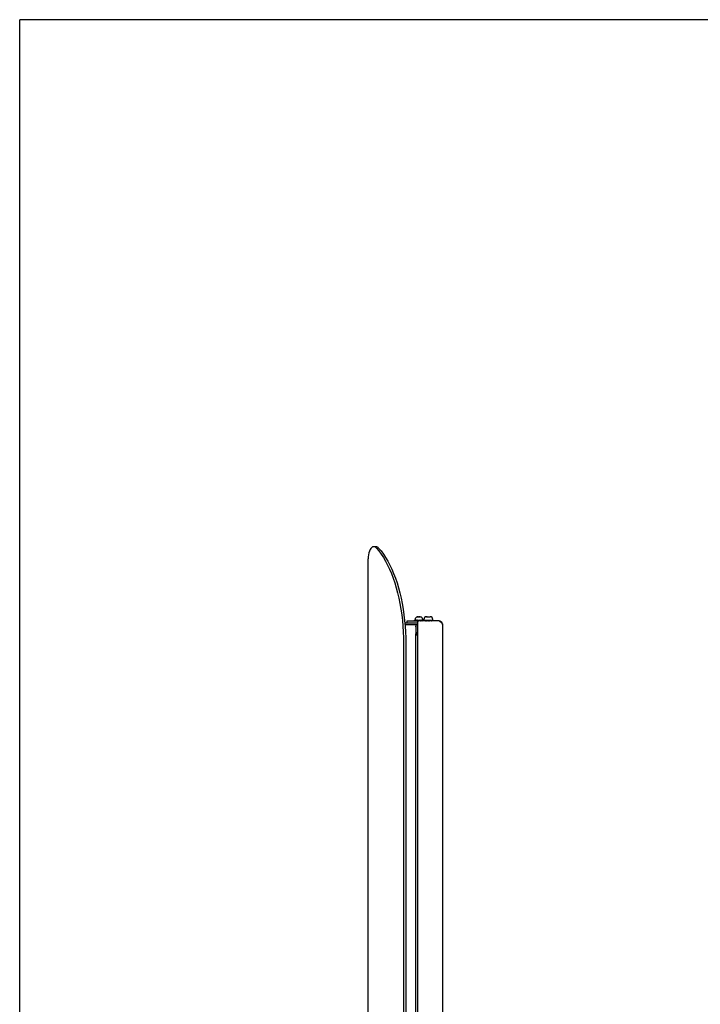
# Model space of a CAD drawing. Header units: millimetres. Extents: x -58 to 3222, y 214 to 2510.
# Tile 2 of 5: x -58 to 735, y 1362 to 2510. Entities that reach past the tile are written whole.
import ezdxf

# ---------------------------------------------------------------- set-up
doc = ezdxf.new("R2010")
doc.units = ezdxf.units.MM
doc.header["$LTSCALE"] = 8
doc.layers.add('SCHIZZI', color=9, linetype='Continuous')

msp = doc.modelspace()

# ---------------------------------------------------------------- linework, layer by layer
for p, q in [((357.3, 1895.97), (354.65, 1895.97)), ((348.08, 709.8), (348.08, 1881.97)), ((409.25, 1814.19), (409.14, 1814.21)), ((416.02, 1814.27), (416.64, 1814.27)), ((416.64, 1814.27), (416.68, 1814.27)), ((416.8, 1814.27), (416.64, 1814.27)), ((416.68, 1814.27), (416.8, 1814.27)), ((416.8, 1814.27), (418.8, 1814.27)), ((418.8, 1814.27), (418.92, 1814.27)), ((419.01, 1814.27), (418.8, 1814.27)), ((418.92, 1814.27), (419.01, 1814.27)), ((419.01, 1814.27), (420.43, 1814.27)), ((420.43, 1814.27), (420.52, 1814.27)), ((420.48, 1814.27), (420.43, 1814.27)), ((420.52, 1814.27), (420.48, 1814.27)), ((420.48, 1814.27), (420.52, 1814.27)), ((390.91, 1807.39), (405.77, 1807.39)), ((391.09, 1805.39), (405.77, 1805.39)), ((393.77, 1807.39), (393.77, 1809.39)), ((393.77, 1809.39), (400.77, 1809.39)), ((400.77, 1809.39), (405.77, 1809.39)), ((402.03, 1809.89), (402.01, 1810.27)), ((402.35, 1809.89), (402.03, 1809.89)), ((402.14, 1809.89), (402.12, 1810.04)), ((402.16, 1809.78), (402.15, 1809.39)), ((402.43, 1809.78), (402.16, 1809.78)), ((402.26, 1810.43), (402.25, 1810.43)), ((402.78, 1810.43), (402.26, 1810.43)), ((402.36, 1809.8), (402.26, 1809.79)), ((402.35, 1809.89), (402.29, 1810.27)), ((402.65, 1809.89), (402.35, 1809.89)), ((402.63, 1809.8), (402.76, 1809.78)), ((402.65, 1809.89), (403.25, 1809.93)), ((402.76, 1809.78), (402.77, 1809.39)), ((403.38, 1809.78), (402.76, 1809.78)), ((402.77, 1811.24), (402.77, 1810.41)), ((403.35, 1810.43), (402.93, 1810.43)), ((403.64, 1809.89), (403.55, 1810.27)), ((403.81, 1809.89), (403.64, 1809.89)), ((403.74, 1809.41), (403.78, 1809.43)), ((403.77, 1803.89), (403.77, 1803.39)), ((403.77, 1803.39), (403.87, 1803.39)), ((403.77, 1802.39), (403.77, 1803.39)), ((403.77, 1802.39), (403.77, 1794.39)), ((403.81, 1809.89), (404.24, 1809.93)), ((403.87, 1805.39), (403.87, 1795.89)), ((404.26, 1809.78), (403.91, 1809.78)), ((404.26, 1809.78), (404.27, 1809.39)), ((404.95, 1809.78), (404.26, 1809.78)), ((404.69, 1810.43), (404.47, 1810.43)), ((404.95, 1809.74), (405.16, 1809.74)), ((405.03, 1809.74), (405.04, 1809.39)), ((405.29, 1810.24), (405.57, 1810.24)), ((405.53, 1810.27), (405.55, 1810.27)), ((405.57, 1810.12), (405.54, 1810.24)), ((405.65, 1809.89), (405.55, 1810.27)), ((405.57, 1810.12), (405.64, 1809.89)), ((405.64, 1809.89), (405.65, 1809.89)), ((405.77, 1809.39), (405.77, 782.39)), ((430.77, 1809.39), (405.77, 1809.39)), ((406.35, 1809.78), (406.37, 1809.39)), ((406.72, 1809.78), (406.35, 1809.78)), ((406.56, 1810.43), (406.55, 1810.43)), ((406.72, 1809.74), (407.31, 1809.74)), ((406.77, 1809.74), (406.79, 1809.39)), ((407.23, 1810.24), (407.52, 1810.24)), ((407.47, 1810.12), (407.45, 1810.24)), ((407.51, 1810.27), (407.89, 1810.27)), ((407.8, 1809.89), (407.98, 1809.89)), ((407.98, 1809.89), (407.89, 1810.27)), ((408.85, 1810.43), (408.55, 1810.43)), ((408.6, 1809.78), (408.62, 1809.78)), ((408.61, 1809.74), (409.15, 1809.74)), ((408.62, 1809.78), (408.65, 1809.39)), ((409.43, 1810.27), (410.11, 1810.27)), ((409.9, 1809.89), (410.17, 1809.89)), ((410.17, 1809.89), (410.11, 1810.27)), ((410.22, 1809.78), (410.63, 1809.78)), ((410.72, 1810.43), (410.29, 1810.43)), ((410.63, 1809.78), (410.65, 1809.39)), ((411.12, 1810.27), (411.77, 1810.27)), ((411.97, 1810.43), (411.44, 1810.43)), ((411.48, 1809.89), (411.79, 1809.89)), ((411.74, 1809.78), (411.97, 1809.78)), ((411.77, 1810.43), (411.77, 1811.24)), ((411.79, 1809.89), (411.77, 1810.27)), ((412.29, 1810.43), (411.97, 1810.43)), ((411.97, 1809.78), (411.99, 1809.39)), ((412.05, 1809.52), (411.98, 1809.62)), ((412.1, 1810.27), (412.53, 1810.27)), ((412.22, 1809.89), (412.51, 1809.89)), ((412.3, 1810.43), (412.29, 1810.43)), ((412.3, 1809.78), (412.38, 1809.78)), ((412.38, 1809.78), (412.39, 1809.39)), ((412.51, 1809.89), (412.53, 1810.27)), ((413.04, 1809.89), (413.01, 1810.27)), ((413.02, 1811.27), (413.02, 1810.27)), ((413.02, 1810.27), (421.02, 1810.27)), ((413.34, 1809.89), (413.04, 1809.89)), ((413.16, 1809.78), (413.15, 1809.39)), ((413.42, 1809.78), (413.16, 1809.78)), ((413.34, 1809.89), (413.28, 1810.27)), ((413.65, 1809.89), (413.34, 1809.89)), ((413.65, 1809.89), (414.24, 1809.93)), ((413.75, 1809.78), (413.76, 1809.39)), ((414.37, 1809.78), (413.75, 1809.78)), ((414.62, 1809.89), (414.53, 1810.27)), ((414.79, 1809.89), (414.62, 1809.89)), ((414.73, 1809.4), (414.79, 1809.43)), ((414.79, 1809.89), (415.22, 1809.93)), ((415.24, 1809.78), (415.25, 1809.39)), ((415.93, 1809.78), (415.24, 1809.78)), ((415.93, 1809.74), (416.14, 1809.74)), ((416.01, 1809.74), (416.02, 1809.39)), ((416.43, 1810.24), (416.52, 1810.24)), ((416.55, 1810.12), (416.51, 1810.27)), ((416.62, 1809.89), (416.53, 1810.27)), ((416.53, 1810.27), (416.53, 1810.27)), ((416.55, 1810.12), (416.62, 1809.89)), ((416.62, 1809.89), (416.62, 1809.89)), ((417.32, 1809.78), (417.35, 1809.39)), ((417.7, 1809.78), (417.32, 1809.78)), ((417.7, 1809.74), (418.29, 1809.74)), ((417.74, 1809.74), (417.76, 1809.39)), ((418.28, 1810.24), (418.43, 1810.24)), ((418.45, 1810.12), (418.42, 1810.27)), ((418.78, 1809.89), (418.95, 1809.89)), ((418.85, 1810.27), (418.87, 1810.27)), ((418.95, 1809.89), (418.87, 1810.27)), ((419.58, 1809.78), (419.6, 1809.78)), ((419.59, 1809.74), (420.13, 1809.74)), ((419.6, 1809.78), (419.62, 1809.39)), ((420.88, 1809.89), (421.15, 1809.89)), ((421.05, 1810.27), (421.09, 1810.27)), ((421.15, 1809.89), (421.09, 1810.27)), ((421.12, 1810.27), (423.49, 1810.27)), ((421.21, 1809.78), (421.61, 1809.78)), ((421.61, 1809.78), (421.63, 1809.39)), ((422.46, 1809.89), (422.77, 1809.89)), ((422.71, 1810.27), (422.75, 1810.27)), ((422.77, 1809.89), (422.75, 1810.27)), ((422.96, 1809.78), (422.98, 1809.39)), ((423.22, 1809.89), (423.51, 1809.89)), ((423.3, 1809.78), (423.38, 1809.78)), ((423.38, 1809.78), (423.39, 1809.39)), ((423.49, 1810.27), (423.53, 1810.27)), ((423.51, 1809.89), (423.53, 1810.27)), ((423.52, 1810.27), (423.52, 1811.27)), ((434.77, 1805.39), (434.77, 786.39)), ((403.77, 1793.39), (403.77, 1794.39)), ((403.77, 1793.39), (405.77, 1793.39)), ((403.77, 798.39), (403.77, 1793.39)), ((403.87, 1795.89), (404.02, 1794.89)), ((403.87, 1795.89), (405.77, 1795.89)), ((404.02, 1794.89), (405.77, 1794.89)), ((404.77, 1794.39), (404.77, 1794.89)), ((404.77, 1794.39), (404.77, 1793.39)), ((389.39, 1782.89), (389.39, 808.89)), ((392.04, 1782.89), (392.04, 808.89))]:
    msp.add_line(p, q)
at = {"flags": 128}
for points in [[(357.7, 1894.38), (356.66, 1895.3), (355.57, 1895.84), (354.45, 1895.97), (353.33, 1895.69), (352.26, 1895.01), (351.25, 1893.95), (350.34, 1892.54), (349.56, 1890.82), (348.93, 1888.85), (348.46, 1886.67), (348.18, 1884.36), (348.08, 1881.97)], [(357.7, 1894.38), (360.51, 1891.04), (363.23, 1887.38), (365.85, 1883.41), (368.36, 1879.15), (370.76, 1874.59), (373.05, 1869.77), (375.2, 1864.69), (377.23, 1859.37), (379.11, 1853.82), (380.85, 1848.06), (382.44, 1842.1), (383.88, 1835.97), (385.16, 1829.69), (386.27, 1823.26), (387.22, 1816.72), (388, 1810.07), (388.61, 1803.35), (389.04, 1796.56), (389.31, 1789.73), (389.39, 1782.89)], [(360.35, 1894.38), (363.16, 1891.04), (365.87, 1887.38), (368.5, 1883.41), (371.01, 1879.15), (373.41, 1874.59), (375.7, 1869.77), (377.85, 1864.69), (379.88, 1859.37), (381.76, 1853.82), (383.5, 1848.06), (385.09, 1842.1), (386.53, 1835.97), (387.8, 1829.69), (388.92, 1823.26), (389.87, 1816.72), (390.65, 1810.07), (391.26, 1803.35), (391.69, 1796.56), (391.96, 1789.73), (392.04, 1782.89)], [(403.87, 1804.51), (403.81, 1804.28), (403.77, 1803.89)], [(404.24, 1809.93), (404.24, 1809.93), (404.24, 1809.93)], [(415.22, 1809.93), (415.22, 1809.93), (415.22, 1809.93)]]:
    msp.add_lwpolyline(points, dxfattribs=at)
for centre, radius, start, end in [((357.08, 1891.84), 4.14, 37.86214, 86.8879), ((405.77, 1811.24), 3, 96.97507, 180), ((408.77, 1811.24), 3, 0, 83.00732), ((416.02, 1811.27), 3, 90, 180), ((420.52, 1811.27), 3, 0, 90)]:
    msp.add_arc(centre, radius, start, end)
for centre, major_axis, ratio, start_param, end_param in [((407.27, 1828.77), (-2.73, 65.15), 0.0499573, 1.8643228, 1.8651115), ((407.27, 1828.77), (-3.87, 65.15), 0.0268392, 1.8648226, 1.8656114), ((418.27, 1828.77), (-2.72, 65.15), 0.0501776, 1.8643268, 1.8651155), ((418.27, 1828.77), (-3.86, 65.15), 0.0271508, 1.864808, 1.8655967)]:
    msp.add_ellipse(centre, major_axis=major_axis, ratio=ratio, start_param=start_param, end_param=end_param)
for points, knots in [([(405.41, 1814.21), (405.43, 1814.21), (405.51, 1814.23), (405.66, 1814.23), (405.85, 1814.23), (405.97, 1814.2), (406.03, 1814.19)], [0, 0, 0, 0, 0.11199968, 0.40710683, 0.70335476, 1, 1, 1, 1]), ([(406.34, 1814.21), (406.3, 1814.21), (406.16, 1814.23), (405.96, 1814.23), (405.81, 1814.22), (405.76, 1814.22)], [0, 0, 0, 0, 0.2023626, 0.7322289, 1, 1, 1, 1]), ([(406.03, 1814.19), (406.2, 1814.2), (406.53, 1814.22), (407.02, 1814.23), (407.52, 1814.22), (407.85, 1814.2), (408.01, 1814.19)], [0, 0, 0, 0, 0.2490448, 0.498608, 0.749136, 1, 1, 1, 1]), ([(408.2, 1814.21), (408.14, 1814.21), (407.91, 1814.23), (407.6, 1814.23), (407.35, 1814.22), (407.27, 1814.22)], [0, 0, 0, 0, 0.20236256, 0.73222887, 1, 1, 1, 1]), ([(408.01, 1814.19), (408.12, 1814.2), (408.32, 1814.22), (408.63, 1814.23), (408.94, 1814.22), (409.15, 1814.2), (409.25, 1814.19)], [0, 0, 0, 0, 0.2490448, 0.498608, 0.749136, 1, 1, 1, 1]), ([(402.01, 1810.27), (402.07, 1810.34), (402.15, 1810.43), (402.24, 1810.41), (402.26, 1810.41)], [0, 0, 0, 0, 0.7809869, 1, 1, 1, 1]), ([(402.35, 1809.97), (402.33, 1809.99), (402.27, 1810.05), (402.16, 1810), (402.08, 1809.93), (402.03, 1809.89)], [0, 0, 0, 0, 0.2249008, 0.5426135, 1, 1, 1, 1]), ([(402.36, 1810.02), (402.35, 1809.98), (402.32, 1809.86), (402.27, 1809.78), (402.23, 1809.79), (402.21, 1809.79)], [0, 0, 0, 0, 0.2814204, 0.6263417, 1, 1, 1, 1]), ([(402.29, 1810.27), (402.45, 1810.33), (402.74, 1810.44), (403.14, 1810.43), (403.42, 1810.27), (403.55, 1810.09), (403.61, 1810.02), (403.61, 1810.02)], [0, 0, 0, 0, 0.3656031, 0.6308547, 0.840017, 0.9928253, 1, 1, 1, 1]), ([(404.11, 1809.4), (404, 1809.4), (403.79, 1809.39), (403.52, 1809.6), (403.35, 1809.85), (403.17, 1809.99), (402.97, 1810.04), (402.69, 1810.01), (402.48, 1809.93), (402.35, 1809.89)], [0, 0, 0, 0, 0.1782536, 0.3377933, 0.4676605, 0.5483555, 0.6499307, 0.7934239, 1, 1, 1, 1]), ([(402.71, 1809.4), (402.66, 1809.4), (402.58, 1809.39), (402.48, 1809.59), (402.43, 1809.81), (402.4, 1809.88), (402.39, 1809.89)], [0, 0, 0, 0, 0.36675598, 0.69500827, 0.96220937, 1, 1, 1, 1]), ([(403.55, 1810.27), (403.79, 1810.33), (404.19, 1810.43), (404.76, 1810.43), (405.16, 1810.26), (405.4, 1810.04), (405.6, 1809.86), (405.93, 1809.77), (406.18, 1809.78), (406.35, 1809.78)], [0, 0, 0, 0, 0.245761, 0.4240651, 0.5646655, 0.6673843, 0.7409265, 0.831063, 1, 1, 1, 1]), ([(406.15, 1809.4), (405.99, 1809.4), (405.68, 1809.39), (405.3, 1809.6), (405.06, 1809.85), (404.81, 1809.99), (404.52, 1810.04), (404.12, 1810.01), (403.82, 1809.93), (403.64, 1809.89)], [0, 0, 0, 0, 0.1782536, 0.3377933, 0.4676605, 0.5483555, 0.6499307, 0.7934239, 1, 1, 1, 1]), ([(403.73, 1809.89), (403.79, 1809.85), (403.96, 1809.76), (404.14, 1809.77), (404.26, 1809.78)], [0, 0, 0, 0, 0.3413565, 1, 1, 1, 1]), ([(404.6, 1809.78), (404.56, 1809.79), (404.49, 1809.8), (404.41, 1809.82), (404.33, 1809.86), (404.27, 1809.9), (404.24, 1809.94), (404.23, 1809.94)], [0, 0, 0, 0, 0.3139894, 0.4778827, 0.6252661, 0.9238804, 1, 1, 1, 1]), ([(404.24, 1809.93), (404.28, 1809.95), (404.36, 1809.97), (404.44, 1809.98), (404.48, 1809.99)], [0, 0, 0, 0, 0.5194649, 1, 1, 1, 1]), ([(405.56, 1810.16), (405.55, 1810.16), (405.52, 1810.19), (405.48, 1810.22), (405.45, 1810.24)], [0, 0, 0, 0, 0.1881859, 1, 1, 1, 1]), ([(405.55, 1810.27), (405.81, 1810.33), (406.26, 1810.43), (406.88, 1810.43), (407.31, 1810.26), (407.58, 1810.04), (407.81, 1809.86), (408.16, 1809.77), (408.44, 1809.78), (408.62, 1809.78)], [0, 0, 0, 0, 0.245761, 0.4240651, 0.5646655, 0.6673843, 0.7409265, 0.831063, 1, 1, 1, 1]), ([(408.4, 1809.4), (408.23, 1809.4), (407.89, 1809.39), (407.47, 1809.6), (407.21, 1809.85), (406.94, 1809.99), (406.62, 1810.04), (406.18, 1810.01), (405.85, 1809.93), (405.65, 1809.89)], [0, 0, 0, 0, 0.1782536, 0.3377933, 0.4676605, 0.5483555, 0.6499307, 0.7934239, 1, 1, 1, 1]), ([(406.28, 1809.79), (406.23, 1809.79), (406.16, 1809.8), (406.06, 1809.82), (405.96, 1809.86), (405.87, 1809.9), (405.78, 1809.97), (405.72, 1810.02), (405.68, 1810.06), (405.67, 1810.07)], [0, 0, 0, 0, 0.2096431, 0.3311577, 0.4404314, 0.6618315, 0.7747055, 0.9311885, 1, 1, 1, 1]), ([(406.54, 1810.03), (406.56, 1810.03), (406.61, 1810.03), (406.69, 1810.02), (406.78, 1810.01), (406.87, 1809.99), (406.96, 1809.96), (407.05, 1809.92), (407.13, 1809.87), (407.22, 1809.81), (407.27, 1809.76), (407.31, 1809.74)], [0, 0, 0, 0, 0.0696032, 0.1782271, 0.288389, 0.3993341, 0.5076962, 0.6172878, 0.7305603, 0.8448411, 1, 1, 1, 1]), ([(407.89, 1810.27), (408.13, 1810.33), (408.52, 1810.43), (409.08, 1810.43), (409.46, 1810.26), (409.7, 1810.04), (409.9, 1809.86), (410.22, 1809.77), (410.47, 1809.78), (410.63, 1809.78)], [0, 0, 0, 0, 0.245761, 0.4240651, 0.5646655, 0.6673843, 0.7409265, 0.831063, 1, 1, 1, 1]), ([(410.43, 1809.4), (410.28, 1809.4), (409.98, 1809.39), (409.6, 1809.6), (409.37, 1809.85), (409.13, 1809.99), (408.84, 1810.04), (408.45, 1810.01), (408.16, 1809.93), (407.98, 1809.89)], [0, 0, 0, 0, 0.1782536, 0.3377933, 0.4676605, 0.5483555, 0.6499307, 0.7934239, 1, 1, 1, 1]), ([(408.6, 1809.78), (408.55, 1809.78), (408.47, 1809.78), (408.4, 1809.78), (408.37, 1809.78)], [0, 0, 0, 0, 0.70500358, 1, 1, 1, 1]), ([(409.15, 1809.74), (409.11, 1809.77), (409.04, 1809.84), (408.92, 1809.92), (408.81, 1809.97), (408.71, 1810), (408.66, 1810.01), (408.63, 1810.01)], [0, 0, 0, 0, 0.25842071, 0.50236609, 0.73350742, 0.86432234, 1, 1, 1, 1]), ([(409.98, 1809.39), (409.88, 1809.39), (409.67, 1809.38), (409.33, 1809.48), (409.13, 1809.65), (409.02, 1809.74)], [0, 0, 0, 0, 0.2795582, 0.6167803, 1, 1, 1, 1]), ([(410.11, 1810.27), (410.27, 1810.33), (410.54, 1810.43), (410.92, 1810.43), (411.18, 1810.26), (411.34, 1810.04), (411.48, 1809.86), (411.69, 1809.77), (411.86, 1809.78), (411.97, 1809.78)], [0, 0, 0, 0, 0.245761, 0.4240651, 0.5646655, 0.6673843, 0.7409265, 0.831063, 1, 1, 1, 1]), ([(411.84, 1809.4), (411.73, 1809.4), (411.53, 1809.39), (411.27, 1809.6), (411.12, 1809.85), (410.95, 1809.99), (410.76, 1810.04), (410.49, 1810.01), (410.29, 1809.93), (410.17, 1809.89)], [0, 0, 0, 0, 0.17825359, 0.33779331, 0.46766046, 0.54835551, 0.64993072, 0.79342392, 1, 1, 1, 1]), ([(410.39, 1809.96), (410.4, 1809.95), (410.43, 1809.94), (410.48, 1809.9), (410.52, 1809.86), (410.55, 1809.82), (410.57, 1809.8), (410.58, 1809.78)], [0, 0, 0, 0, 0.1349101, 0.4142209, 0.6994788, 0.8428364, 1, 1, 1, 1]), ([(411.04, 1809.39), (410.97, 1809.39), (410.84, 1809.38), (410.71, 1809.45), (410.65, 1809.48)], [0, 0, 0, 0, 0.4920543, 1, 1, 1, 1]), ([(410.87, 1809.39), (410.89, 1809.38), (410.93, 1809.37), (410.96, 1809.41), (410.97, 1809.43)], [0, 0, 0, 0, 0.72613872, 1, 1, 1, 1]), ([(411.77, 1810.27), (411.82, 1810.34), (411.89, 1810.43), (411.96, 1810.41), (411.97, 1810.41)], [0, 0, 0, 0, 0.7809869, 1, 1, 1, 1]), ([(412.34, 1809.4), (412.3, 1809.4), (412.24, 1809.39), (412.15, 1809.6), (412.1, 1809.85), (412.05, 1809.99), (411.98, 1810.04), (411.89, 1810.01), (411.83, 1809.93), (411.79, 1809.89)], [0, 0, 0, 0, 0.1782536, 0.3377933, 0.4676605, 0.5483555, 0.6499307, 0.7934239, 1, 1, 1, 1]), ([(412.04, 1810.39), (412.07, 1810.35), (412.12, 1810.27), (412.17, 1810.04), (412.22, 1809.86), (412.29, 1809.77), (412.35, 1809.78), (412.38, 1809.78)], [0, 0, 0, 0, 0.2441255, 0.422477, 0.5501687, 0.7066734, 1, 1, 1, 1]), ([(412.53, 1810.27), (412.47, 1810.34), (412.39, 1810.43), (412.31, 1810.41), (412.29, 1810.41)], [0, 0, 0, 0, 0.7809869, 1, 1, 1, 1]), ([(413.7, 1809.4), (413.65, 1809.4), (413.57, 1809.39), (413.47, 1809.6), (413.41, 1809.85), (413.34, 1809.99), (413.27, 1810.04), (413.16, 1810.01), (413.08, 1809.93), (413.04, 1809.89)], [0, 0, 0, 0, 0.17825359, 0.33779331, 0.46766046, 0.54835551, 0.64993072, 0.79342392, 1, 1, 1, 1]), ([(413.34, 1809.91), (413.33, 1809.9), (413.31, 1809.84), (413.27, 1809.79), (413.23, 1809.79), (413.21, 1809.79)], [0, 0, 0, 0, 0.0670822, 0.5148867, 1, 1, 1, 1]), ([(413.28, 1810.27), (413.44, 1810.34), (413.65, 1810.43), (413.87, 1810.41), (413.92, 1810.41)], [0, 0, 0, 0, 0.7809869, 1, 1, 1, 1]), ([(415.09, 1809.4), (414.98, 1809.4), (414.77, 1809.39), (414.5, 1809.6), (414.33, 1809.85), (414.16, 1809.99), (413.96, 1810.04), (413.68, 1810.01), (413.46, 1809.93), (413.34, 1809.89)], [0, 0, 0, 0, 0.1782536, 0.3377933, 0.4676605, 0.5483555, 0.6499307, 0.7934239, 1, 1, 1, 1]), ([(413.46, 1810.15), (413.48, 1810.11), (413.51, 1810.02), (413.55, 1809.86), (413.64, 1809.77), (413.71, 1809.78), (413.75, 1809.78)], [0, 0, 0, 0, 0.1662217, 0.3505722, 0.5765202, 1, 1, 1, 1]), ([(414.34, 1810.27), (414.36, 1810.26), (414.46, 1810.21), (414.53, 1810.09), (414.59, 1810.02), (414.59, 1810.02)], [0, 0, 0, 0, 0.2814413, 0.9794257, 1, 1, 1, 1]), ([(414.53, 1810.27), (414.77, 1810.34), (415.07, 1810.43), (415.38, 1810.41), (415.45, 1810.41)], [0, 0, 0, 0, 0.7809869, 1, 1, 1, 1]), ([(417.12, 1809.4), (416.96, 1809.4), (416.66, 1809.39), (416.27, 1809.6), (416.04, 1809.85), (415.79, 1809.99), (415.5, 1810.04), (415.1, 1810.01), (414.8, 1809.93), (414.62, 1809.89)], [0, 0, 0, 0, 0.1782536, 0.3377933, 0.4676605, 0.5483555, 0.6499307, 0.7934239, 1, 1, 1, 1]), ([(414.71, 1809.89), (414.77, 1809.85), (414.94, 1809.76), (415.12, 1809.77), (415.24, 1809.78)], [0, 0, 0, 0, 0.34135647, 1, 1, 1, 1]), ([(415.22, 1809.93), (415.26, 1809.95), (415.34, 1809.97), (415.42, 1809.98), (415.46, 1809.99)], [0, 0, 0, 0, 0.5247904, 1, 1, 1, 1]), ([(415.58, 1809.78), (415.54, 1809.79), (415.47, 1809.8), (415.39, 1809.82), (415.32, 1809.86), (415.26, 1809.89), (415.23, 1809.93), (415.22, 1809.93)], [0, 0, 0, 0, 0.3244711, 0.4938356, 0.6461389, 0.9547217, 1, 1, 1, 1]), ([(416.04, 1810.27), (416.08, 1810.26), (416.21, 1810.21), (416.37, 1810.04), (416.58, 1809.86), (416.9, 1809.77), (417.16, 1809.78), (417.32, 1809.78)], [0, 0, 0, 0, 0.0868758, 0.302331, 0.4565873, 0.6456507, 1, 1, 1, 1]), ([(416.54, 1810.16), (416.53, 1810.16), (416.5, 1810.19), (416.46, 1810.22), (416.43, 1810.24)], [0, 0, 0, 0, 0.1819424, 1, 1, 1, 1]), ([(416.53, 1810.27), (416.79, 1810.33), (417.23, 1810.43), (417.85, 1810.43), (418.29, 1810.26), (418.55, 1810.04), (418.78, 1809.86), (419.13, 1809.77), (419.42, 1809.78), (419.6, 1809.78)], [0, 0, 0, 0, 0.245761, 0.4240651, 0.5646655, 0.6673843, 0.7409265, 0.831063, 1, 1, 1, 1]), ([(419.38, 1809.4), (419.2, 1809.4), (418.87, 1809.39), (418.44, 1809.6), (418.18, 1809.85), (417.91, 1809.99), (417.59, 1810.04), (417.15, 1810.01), (416.82, 1809.93), (416.62, 1809.89)], [0, 0, 0, 0, 0.1782536, 0.3377933, 0.4676605, 0.5483555, 0.6499307, 0.7934239, 1, 1, 1, 1]), ([(417.26, 1809.79), (417.21, 1809.79), (417.13, 1809.8), (417.04, 1809.82), (416.94, 1809.86), (416.85, 1809.9), (416.76, 1809.97), (416.7, 1810.02), (416.66, 1810.06), (416.65, 1810.07)], [0, 0, 0, 0, 0.2110003, 0.3321457, 0.4410874, 0.6618147, 0.7743457, 0.9303532, 1, 1, 1, 1]), ([(417.52, 1810.03), (417.54, 1810.03), (417.59, 1810.03), (417.67, 1810.02), (417.76, 1810.01), (417.85, 1809.99), (417.94, 1809.96), (418.02, 1809.92), (418.11, 1809.87), (418.19, 1809.81), (418.25, 1809.76), (418.29, 1809.74)], [0, 0, 0, 0, 0.0696032, 0.1782271, 0.288389, 0.3993341, 0.5076962, 0.6172878, 0.7305603, 0.8448411, 1, 1, 1, 1]), ([(418.87, 1810.27), (419.1, 1810.33), (419.5, 1810.43), (420.05, 1810.43), (420.44, 1810.26), (420.68, 1810.04), (420.88, 1809.86), (421.2, 1809.77), (421.45, 1809.78), (421.61, 1809.78)], [0, 0, 0, 0, 0.245761, 0.4240651, 0.5646655, 0.6673843, 0.7409265, 0.831063, 1, 1, 1, 1]), ([(421.41, 1809.4), (421.26, 1809.4), (420.96, 1809.39), (420.58, 1809.6), (420.35, 1809.85), (420.1, 1809.99), (419.82, 1810.04), (419.43, 1810.01), (419.13, 1809.93), (418.95, 1809.89)], [0, 0, 0, 0, 0.1782536, 0.3377933, 0.4676605, 0.5483555, 0.6499307, 0.7934239, 1, 1, 1, 1]), ([(419.58, 1809.78), (419.53, 1809.78), (419.45, 1809.78), (419.37, 1809.78), (419.35, 1809.78)], [0, 0, 0, 0, 0.70500358, 1, 1, 1, 1]), ([(420.13, 1809.74), (420.09, 1809.77), (420.02, 1809.84), (419.9, 1809.92), (419.78, 1809.97), (419.69, 1810), (419.64, 1810.01), (419.61, 1810.01)], [0, 0, 0, 0, 0.2576176, 0.5008048, 0.7312277, 0.8616361, 1, 1, 1, 1]), ([(420.96, 1809.39), (420.86, 1809.39), (420.65, 1809.38), (420.31, 1809.48), (420.11, 1809.65), (420, 1809.74)], [0, 0, 0, 0, 0.2795582, 0.6167803, 1, 1, 1, 1]), ([(421.09, 1810.27), (421.25, 1810.34), (421.45, 1810.43), (421.66, 1810.41), (421.7, 1810.41)], [0, 0, 0, 0, 0.7809869, 1, 1, 1, 1]), ([(422.83, 1809.4), (422.72, 1809.4), (422.52, 1809.39), (422.26, 1809.6), (422.1, 1809.85), (421.93, 1809.99), (421.74, 1810.04), (421.47, 1810.01), (421.27, 1809.93), (421.15, 1809.89)], [0, 0, 0, 0, 0.17825359, 0.33779331, 0.46766046, 0.54835551, 0.64993072, 0.79342392, 1, 1, 1, 1]), ([(421.37, 1809.96), (421.38, 1809.95), (421.41, 1809.94), (421.46, 1809.9), (421.51, 1809.86), (421.54, 1809.81), (421.57, 1809.78), (421.59, 1809.75), (421.6, 1809.74)], [0, 0, 0, 0, 0.1173585, 0.3421215, 0.5716702, 0.6870309, 0.8434713, 1, 1, 1, 1]), ([(422.03, 1809.39), (421.97, 1809.39), (421.83, 1809.38), (421.7, 1809.45), (421.63, 1809.48)], [0, 0, 0, 0, 0.4804322, 1, 1, 1, 1]), ([(421.63, 1809.42), (421.68, 1809.41), (421.75, 1809.4), (421.81, 1809.45), (421.82, 1809.46)], [0, 0, 0, 0, 0.7820742, 1, 1, 1, 1]), ([(421.88, 1809.39), (421.9, 1809.38), (421.94, 1809.37), (421.97, 1809.41), (421.98, 1809.42)], [0, 0, 0, 0, 0.7687333, 1, 1, 1, 1]), ([(422.01, 1810.33), (422.07, 1810.3), (422.19, 1810.23), (422.32, 1810.04), (422.46, 1809.86), (422.68, 1809.77), (422.85, 1809.78), (422.96, 1809.78)], [0, 0, 0, 0, 0.1698331, 0.3657141, 0.5059563, 0.6778433, 1, 1, 1, 1]), ([(422.36, 1809.39), (422.34, 1809.39), (422.29, 1809.39), (422.24, 1809.43), (422.21, 1809.5), (422.21, 1809.5)], [0, 0, 0, 0, 0.4436553, 0.9788225, 1, 1, 1, 1]), ([(422.75, 1810.27), (422.81, 1810.34), (422.88, 1810.43), (422.95, 1810.41), (422.96, 1810.41)], [0, 0, 0, 0, 0.7809869, 1, 1, 1, 1]), ([(423.34, 1809.4), (423.3, 1809.4), (423.23, 1809.39), (423.15, 1809.6), (423.09, 1809.85), (423.04, 1809.99), (422.97, 1810.04), (422.88, 1810.01), (422.81, 1809.93), (422.77, 1809.89)], [0, 0, 0, 0, 0.1782536, 0.3377933, 0.4676605, 0.5483555, 0.6499307, 0.7934239, 1, 1, 1, 1]), ([(423.03, 1810.39), (423.06, 1810.35), (423.12, 1810.27), (423.17, 1810.04), (423.22, 1809.86), (423.29, 1809.77), (423.35, 1809.78), (423.38, 1809.78)], [0, 0, 0, 0, 0.2441255, 0.422477, 0.5501687, 0.7066734, 1, 1, 1, 1]), ([(434.77, 1805.39), (434.72, 1805.86), (434.63, 1806.79), (433.88, 1808.03), (432.78, 1808.94), (431.67, 1809.34), (430.99, 1809.37), (430.77, 1809.39)], [0, 0, 0, 0, 0.2243241, 0.4486838, 0.6730436, 0.8974033, 1, 1, 1, 1])]:
    msp.add_open_spline(points, degree=3, knots=knots)
msp.add_open_spline([(430.77, 1809.39), (431.3, 1809.05), (432.34, 1808.39), (433.67, 1807.39), (434.59, 1806.39), (434.71, 1805.72), (434.77, 1805.39)], degree=3)
at = {"layer": 'SCHIZZI'}
for p in [(-58.08, 214.45), (3221.77, 2510.45)]:
    msp.add_line(p, (-58.08, 2510.45), dxfattribs=at)

doc.saveas('drawing.dxf')
